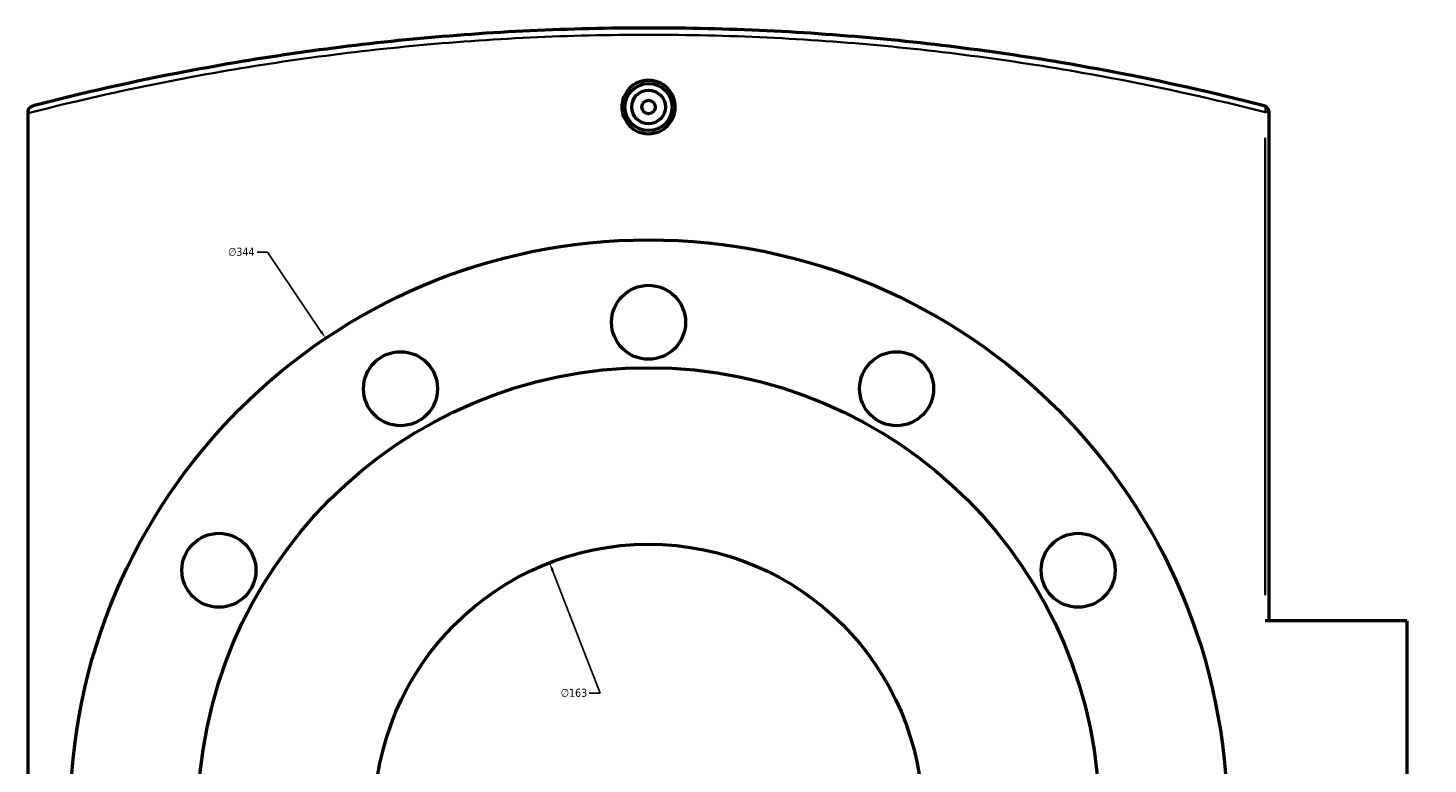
# Model space of a CAD drawing. Header units: millimetres. Extents: x -604 to 1138, y -275 to 894.
# Tile 9 of 11: x 260 to 676, y 675 to 894. Entities that reach past the tile are written whole.
import ezdxf

# ---------------------------------------------------------------- set-up
doc = ezdxf.new("R2010")
doc.units = ezdxf.units.MM
for name, color, linetype, lineweight in [('Dimension (ANSI)', 7, 'Continuous', 25), ('Visible (ANSI)', 7, 'Continuous', 50), ('Visible Narrow (ANSI)', 7, 'Continuous', 35)]:
    doc.layers.add(name, color=color, linetype=linetype, lineweight=lineweight)
doc.styles.add('Note Text (ANSI)', font='tahoma.ttf')
doc.dimstyles.new('Default - mm (ANSI)', dxfattribs={"dimtxt": 2.4, "dimasz": 2.5, "dimexe": 3.175, "dimexo": 1.6002, "dimgap": 0.8, "dimtad": 0, "dimtoh": 1, "dimdec": 0, "dimrnd": 1e-08, "dimzin": 4, "dimdsep": 46, "dimtxsty": 'Note Text (ANSI)', "dimcen": 0.09, "dimdle": 10, "dimclrd": 256, "dimclre": 256, "dimclrt": 5, "dimadec": 1, "dimazin": 1, "dimtfac": 1.27, "dimtofl": 0, "dimtmove": 0, "dimatfit": 3, "dimfxl": 1, "dimtolj": 1, "dimtzin": 4, "dimlwd": -1, "dimlwe": -1, "dimarcsym": 0})

# ---------------------------------------------------------------- blocks, each defined once
blk = doc.blocks.new('*D7')
at = {"layer": 'Defpoints', "color": 0, "transparency": 16777216}
for p in [(415.27, 734.71), (474.13, 582.71)]:
    blk.add_point(p, dxfattribs=at)
at = {"layer": 'Dimension (ANSI)', "transparency": 16777216}
for p, q in [((430.28, 695.94), (416.17, 732.38)), ((427.08, 695.94), (430.28, 695.94))]:
    blk.add_line(p, q, dxfattribs=at)
blk.add_solid([(416.56, 732.53), (415.78, 732.23), (415.27, 734.71)], dxfattribs=at)
at = {"layer": 'Dimension (ANSI)', "color": 5, "transparency": 16777216, "insert": (418.59, 697.24), "char_height": 2.4, "attachment_point": 1, "style": 'Note Text (ANSI)'}
blk.add_mtext('\\A1;∅163', dxfattribs=at)
blk = doc.blocks.new('*D8')
at = {"layer": 'Defpoints', "color": 0, "transparency": 16777216}
for p in [(348.7, 801.43), (540.69, 515.99)]:
    blk.add_point(p, dxfattribs=at)
at = {"layer": 'Dimension (ANSI)', "transparency": 16777216}
for p, q in [((328.29, 827.1), (331.44, 827.1)), ((331.44, 827.1), (347.31, 803.51)), ((444.61, 658.71), (444.79, 658.71)), ((444.7, 658.62), (444.7, 658.8))]:
    blk.add_line(p, q, dxfattribs=at)
blk.add_solid([(347.65, 803.74), (346.96, 803.27), (348.7, 801.43)], dxfattribs=at)
at = {"layer": 'Dimension (ANSI)', "color": 5, "transparency": 16777216, "insert": (319.7, 828.39), "char_height": 2.4, "attachment_point": 1, "style": 'Note Text (ANSI)'}
blk.add_mtext('\\A1;∅344', dxfattribs=at)

msp = doc.modelspace()

# ---------------------------------------------------------------- linework, layer by layer
at = {"layer": 'Visible (ANSI)'}
for p, q in [((260.2, 868.66), (260.2, 868.38)), ((260.2, 449.05), (260.2, 868.38)), ((629.2, 717.46), (629.2, 868.66)), ((670.2, 717.46), (628.08, 717.46)), ((670.2, 717.46), (670.2, 599.96))]:
    msp.add_line(p, q, dxfattribs=at)
for centre, radius in [((444.7, 870.21), 7), ((444.7, 870.21), 5), ((444.7, 870.21), 2), ((444.7, 658.71), 172), ((444.7, 806.21), 11), ((370.95, 786.45), 11), ((518.45, 786.45), 11), ((444.7, 658.71), 134), ((316.96, 732.46), 11), ((572.44, 732.46), 11), ((444.7, 658.71), 81.5)]:
    msp.add_circle(centre, radius, dxfattribs=at)
msp.add_arc((627.2, 868.66), 2, 0, 75.6033, dxfattribs=at)
msp.add_ellipse((854.71, 779.3), major_axis=(-172, 0), ratio=0.57735, start_param=5.309794, end_param=10.398169, dxfattribs=at)
for points, knots in [([(627.7, 870.6), (612.97, 874.38), (597.74, 877.8), (560.31, 884.92), (537.71, 888.18), (491.64, 892.58), (468.17, 893.71), (444.7, 893.71), (421.23, 893.71), (397.76, 892.58), (351.68, 888.18), (329.09, 884.92), (291.66, 877.8), (276.43, 874.38), (261.7, 870.6)], [5.03276, 5.03276, 5.03276, 5.03276, 10.071742, 10.071742, 17.094108, 17.094108, 24.116479, 24.116479, 24.116479, 31.138849, 31.138849, 38.161215, 38.161215, 43.200391, 43.200391, 43.200391, 43.200391]), ([(452.63, 870.21), (452.63, 869.22), (452.43, 868.16), (451.62, 866.2), (451.01, 865.31), (449.6, 863.9), (448.71, 863.29), (446.76, 862.48), (445.69, 862.29), (443.7, 862.29), (442.64, 862.48), (440.69, 863.29), (439.79, 863.9), (438.38, 865.31), (437.77, 866.2), (436.96, 868.16), (436.76, 869.22), (436.76, 870.21), (436.76, 871.21), (436.96, 872.27), (437.77, 874.22), (438.38, 875.12), (439.79, 876.52), (440.69, 877.13), (442.64, 877.94), (443.7, 878.14), (445.69, 878.14), (446.76, 877.94), (448.71, 877.13), (449.6, 876.52), (451.01, 875.12), (451.62, 874.22), (452.43, 872.27), (452.63, 871.21), (452.63, 870.21)], [2.389973, 2.389973, 2.389973, 2.389973, 2.688748, 2.688748, 2.987523, 2.987523, 3.286242, 3.286242, 3.58496, 3.58496, 3.883678, 3.883678, 4.182396, 4.182396, 4.481171, 4.481171, 4.779946, 4.779946, 4.779946, 5.078722, 5.078722, 5.377497, 5.377497, 5.676215, 5.676215, 5.974933, 5.974933, 6.273651, 6.273651, 6.572369, 6.572369, 6.871144, 6.871144, 7.16992, 7.16992, 7.16992, 7.16992]), ([(260.2, 868.66), (260.2, 868.89), (260.24, 869.12), (260.4, 869.57), (260.52, 869.78), (260.81, 870.12), (260.97, 870.25), (261.31, 870.47), (261.5, 870.55), (261.7, 870.6), (261.7, 870.6), (261.7, 870.6)], [-0.2930991, -0.2930991, -0.2930991, -0.2930991, -0.2226875, -0.2226875, -0.1414911, -0.1414911, -0.0716238, -0.0716238, 0, 0, 0.0007486, 0.0007486, 0.0007486, 0.0007486])]:
    msp.add_open_spline(points, degree=3, knots=knots, dxfattribs=at)
at = {"layer": 'Visible Narrow (ANSI)'}
for p, q in [((629.2, 868.66), (628.18, 868.66)), ((628.08, 861.1), (628.08, 725.02))]:
    msp.add_line(p, q, dxfattribs=at)
msp.add_ellipse((627.2, 868.66), major_axis=(0.5, 1.94), ratio=0.430619, start_param=4.895515, end_param=6.21015, dxfattribs=at)
msp.add_open_spline([(260.2, 868.38), (275.3, 872.26), (290.94, 875.77), (328.85, 882.94), (351.49, 886.19), (397.66, 890.58), (421.18, 891.71), (444.7, 891.71), (468.22, 891.71), (491.74, 890.58), (537.91, 886.19), (560.55, 882.94), (598.06, 875.85), (613.33, 872.43), (628.08, 868.66)], degree=3, knots=[-43.327585, -43.327585, -43.327585, -43.327585, -38.161215, -38.161215, -31.138849, -31.138849, -24.116479, -24.116479, -24.116479, -17.094108, -17.094108, -10.071742, -10.071742, -5.03276, -5.03276, -5.03276, -5.03276], dxfattribs=at)

# ---------------------------------------------------------------- dimensions: what is measured, and where the dimension line sits
at = {"layer": 'Dimension (ANSI)'}
for p1, p2, picture, middle in [((540.69, 515.99), (348.7, 801.43), '*D8', (323.59, 827.1)), ((474.13, 582.71), (415.27, 734.71), '*D7', (422.43, 695.94))]:
    dim = msp.add_diameter_dim_2p(p1=p1, p2=p2, dimstyle='Default - mm (ANSI)', override={"dimgap": 0.8, "dimtih": 1, "dimdec": 0, "dimlfac": 1, "dimtol": 0, "dimlim": 0, "dimtp": 0, "dimtm": 0, "dimtdec": 2}, dxfattribs=at)
    dim.commit()
    dim.dimension.update_dxf_attribs({"geometry": picture, "text_midpoint": middle, "dimtype": 163})

doc.saveas('drawing.dxf')
